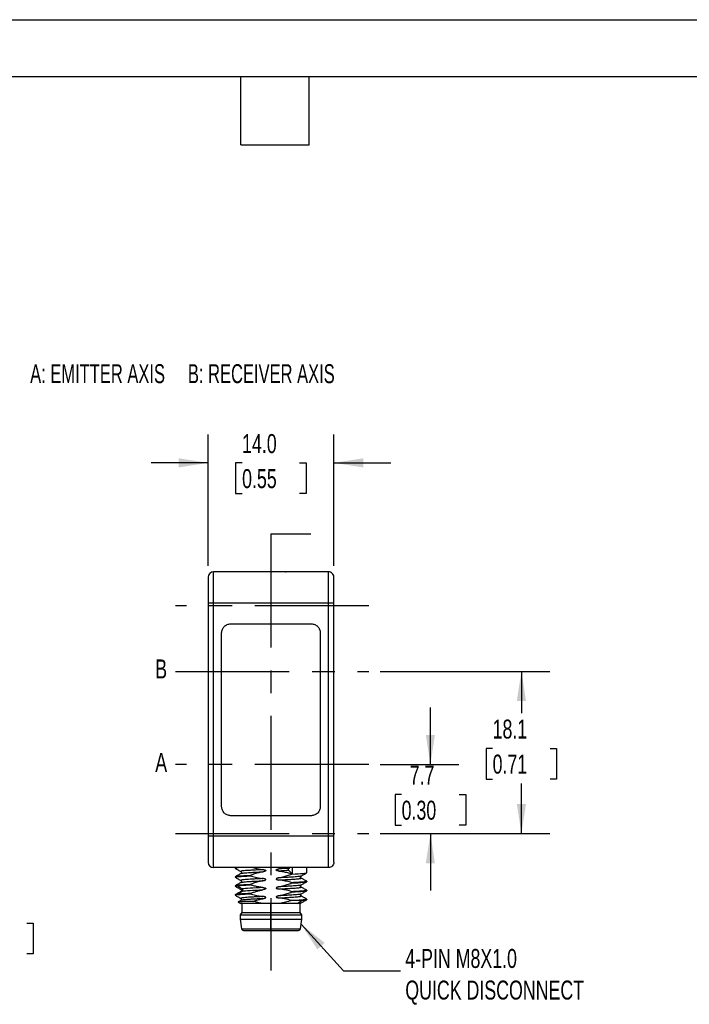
# Model space of a CAD drawing. Header units: millimetres. Extents: x 0 to 279, y 0 to 216.
# Tile 3 of 4: x 111 to 186, y 106 to 216. Entities that reach past the tile are written whole.
import ezdxf

# ---------------------------------------------------------------- set-up
doc = ezdxf.new("R2010")
doc.units = ezdxf.units.MM
doc.linetypes.add('CENTERX2', pattern=[20.32, 12.7, -2.54, 2.54, -2.54])
doc.layers.add('CENTER', color=40, linetype='CENTERX2')
doc.layers.add('DIMENSIONS', color=140, linetype='Continuous', lineweight=25)
doc.layers.add('TEXT', color=140, linetype='Continuous', lineweight=25)
doc.styles.add('SLDTEXTSTYLE0', font='TXT', dxfattribs={"width": 0.65})
doc.styles.add('SLDTEXTSTYLE1', font='TXT', dxfattribs={"width": 0.7})
doc.dimstyles.new('SLDDIMSTYLE0', dxfattribs={"dimtxt": 2.158008, "dimasz": 3.302, "dimexe": 0, "dimexo": 0.0625, "dimgap": 0.539502, "dimtad": 0, "dimtih": 1, "dimtoh": 1, "dimdec": 1, "dimrnd": 1e-09, "dimzin": 12, "dimdsep": 46, "dimtxsty": 'SLDTEXTSTYLE1', "dimsah": 1, "dimcen": 0.09, "dimadec": 0, "dimazin": 3, "dimtfac": 1, "dimtdec": 1, "dimtmove": 0, "dimatfit": 0, "dimfxl": 0, "dimfrac": 2, "dimtolj": 1, "dimtzin": 12, "dimarcsym": 0})
doc.dimstyles.new('SLDDIMSTYLE1', dxfattribs={"dimtxt": 2.158008, "dimasz": 3.302, "dimexe": 0, "dimexo": 0.0625, "dimgap": 0.539502, "dimtad": 0, "dimtih": 1, "dimtoh": 1, "dimdec": 1, "dimrnd": 1e-09, "dimzin": 12, "dimdsep": 46, "dimtxsty": 'SLDTEXTSTYLE1', "dimsah": 1, "dimcen": 0.09, "dimadec": 0, "dimazin": 3, "dimtfac": 1, "dimtdec": 1, "dimtofl": 0, "dimtmove": 0, "dimatfit": 3, "dimfxl": 0, "dimfrac": 2, "dimtolj": 1, "dimtzin": 12, "dimarcsym": 0})
doc.dimstyles.new('SLDDIMSTYLE2', dxfattribs={"dimtxt": 2.158008, "dimasz": 3.302, "dimexe": 0, "dimexo": 0.0625, "dimgap": 0.539502, "dimtad": 0, "dimtih": 1, "dimtoh": 1, "dimdec": 1, "dimrnd": 1e-09, "dimzin": 4, "dimdsep": 46, "dimtxsty": 'SLDTEXTSTYLE1', "dimsah": 1, "dimcen": 0.09, "dimadec": 0, "dimazin": 1, "dimtfac": 1, "dimtdec": 1, "dimtmove": 0, "dimatfit": 0, "dimfxl": 0, "dimfrac": 2, "dimtolj": 1, "dimtzin": 12, "dimarcsym": 0})
doc.dimstyles.new('SLDDIMSTYLE3', dxfattribs={"dimtxt": 0.18, "dimasz": 3.302, "dimexe": 0, "dimexo": 0.0625, "dimgap": 0, "dimtad": 0, "dimtih": 1, "dimtoh": 1, "dimdec": 0, "dimrnd": 1e-09, "dimzin": 0, "dimdsep": 46, "dimtxsty": 'Standard', "dimsah": 1, "dimcen": 0.09, "dimadec": 0, "dimazin": 0, "dimtfac": 3.302, "dimtdec": 0, "dimtofl": 0, "dimtmove": 0, "dimatfit": 3, "dimfxl": 0, "dimfrac": 2, "dimtolj": 1, "dimtzin": 0, "dimarcsym": 0})

# ---------------------------------------------------------------- blocks, each defined once
blk = doc.blocks.new('_D')
at = {"layer": 'DIMENSIONS'}
for p, q in [((157.03, 132.8), (157.03, 139.15)), ((151.43, 132.8), (160.2, 132.8)), ((153.82, 129.47), (153.09, 129.47)), ((153.09, 129.47), (153.09, 126.05)), ((160.23, 129.47), (160.96, 129.47)), ((160.96, 129.47), (160.96, 126.05)), ((153.09, 126.05), (153.82, 126.05)), ((160.96, 126.05), (160.23, 126.05)), ((151.43, 125.1), (160.2, 125.1)), ((157.03, 125.1), (157.03, 118.75))]:
    blk.add_line(p, q, dxfattribs=at)
for points in [[(157.03, 132.8), (157.53, 136.11), (156.52, 136.11)], [(157.03, 125.1), (156.52, 121.8), (157.53, 121.8)]]:
    blk.add_solid(points, dxfattribs=at)
at = {"layer": 'DIMENSIONS', "char_height": 2.117, "attachment_point": 1, "style": 'SLDTEXTSTYLE1'}
for s, insert in [('7.7', (154.72, 132.69)), ('0.30', (153.82, 128.77))]:
    blk.add_mtext(s, dxfattribs=dict(at, insert=insert))
blk = doc.blocks.new('_D_1')
at = {"layer": 'DIMENSIONS'}
for p, q in [((151.43, 143.2), (170.34, 143.2)), ((167.17, 143.2), (167.17, 138.52)), ((163.96, 134.61), (163.24, 134.61)), ((163.24, 134.61), (163.24, 131.18)), ((170.37, 134.61), (171.1, 134.61)), ((171.1, 134.61), (171.1, 131.18)), ((163.24, 131.18), (163.96, 131.18)), ((171.1, 131.18), (170.37, 131.18)), ((167.17, 125.1), (167.17, 130.7)), ((151.43, 125.1), (170.34, 125.1))]:
    blk.add_line(p, q, dxfattribs=at)
for points in [[(167.17, 143.2), (166.66, 139.9), (167.68, 139.9)], [(167.17, 125.1), (167.68, 128.41), (166.66, 128.41)]]:
    blk.add_solid(points, dxfattribs=at)
at = {"layer": 'DIMENSIONS', "char_height": 2.117, "attachment_point": 1, "style": 'SLDTEXTSTYLE1'}
for s, insert in [('18.1', (163.96, 137.82)), ('0.71', (163.96, 133.91))]:
    blk.add_mtext(s, dxfattribs=dict(at, insert=insert))
blk = doc.blocks.new('_D_2')
at = {"layer": 'DIMENSIONS'}
for p, q in [((132.26, 154.97), (132.26, 169.63)), ((146.26, 154.97), (146.26, 169.63)), ((132.26, 166.46), (125.91, 166.46)), ((136.04, 166.46), (135.31, 166.46)), ((135.31, 166.46), (135.31, 163.03)), ((142.45, 166.46), (143.18, 166.46)), ((143.18, 166.46), (143.18, 163.03)), ((146.26, 166.46), (152.61, 166.46)), ((135.31, 163.03), (136.04, 163.03)), ((143.18, 163.03), (142.45, 163.03))]:
    blk.add_line(p, q, dxfattribs=at)
for points in [[(132.26, 166.46), (128.96, 166.97), (128.96, 165.95)], [(146.26, 166.46), (149.56, 165.95), (149.56, 166.97)]]:
    blk.add_solid(points, dxfattribs=at)
at = {"layer": 'DIMENSIONS', "char_height": 2.117, "attachment_point": 1, "style": 'SLDTEXTSTYLE1'}
for s, insert in [('14.0', (136.04, 169.67)), ('0.55', (136.04, 165.76))]:
    blk.add_mtext(s, dxfattribs=dict(at, insert=insert))
blk = doc.blocks.new('_D_3')
at = {"layer": 'DIMENSIONS'}
for p, q in [((98.6, 125.1), (98.6, 131.45)), ((91.76, 125.1), (101.78, 125.1)), ((87.17, 121.3), (101.78, 121.3)), ((98.6, 115.12), (98.6, 121.3)), ((101.74, 115.12), (98.6, 115.12)), ((105.63, 115.12), (104.91, 115.12)), ((104.91, 115.12), (104.91, 111.69)), ((112.05, 115.12), (112.77, 115.12)), ((112.77, 115.12), (112.77, 111.69)), ((104.91, 111.69), (105.63, 111.69)), ((112.77, 111.69), (112.05, 111.69))]:
    blk.add_line(p, q, dxfattribs=at)
for points in [[(98.6, 125.1), (99.11, 128.41), (98.09, 128.41)], [(98.6, 121.3), (98.09, 118), (99.11, 118)]]:
    blk.add_solid(points, dxfattribs=at)
at = {"layer": 'DIMENSIONS', "char_height": 2.117, "attachment_point": 1, "style": 'SLDTEXTSTYLE1'}
for s, insert in [('3.8', (106.53, 118.33)), ('0.15', (105.63, 114.42))]:
    blk.add_mtext(s, dxfattribs=dict(at, insert=insert))

msp = doc.modelspace()

# ---------------------------------------------------------------- linework, layer by layer
at = {"color": 7, "linetype": 'Continuous'}
msp.add_line((0, 215.9), (279.4, 215.9), dxfattribs=at)
for p, q in [((132.86, 150.8), (132.86, 154.3)), ((145.66, 154.3), (132.86, 154.3)), ((145.66, 150.8), (145.66, 154.3)), ((132.26, 153.7), (132.26, 150.8)), ((132.26, 150.8), (132.26, 124.8)), ((132.86, 150.8), (132.26, 150.8)), ((132.86, 124.8), (132.86, 150.8)), ((145.66, 150.8), (132.86, 150.8)), ((145.66, 124.8), (145.66, 150.8)), ((146.26, 124.8), (146.26, 150.8)), ((134.76, 148.5), (143.76, 148.5)), ((133.76, 128.1), (133.76, 147.5)), ((144.76, 147.5), (144.76, 128.1)), ((143.76, 127.1), (134.76, 127.1)), ((132.26, 124.8), (132.26, 121.9)), ((132.86, 124.8), (132.26, 124.8)), ((132.86, 121.3), (132.86, 124.8)), ((145.66, 124.8), (132.86, 124.8)), ((145.66, 121.3), (145.66, 124.8)), ((145.66, 121.3), (132.86, 121.3)), ((135.26, 121.3), (135.26, 121.24)), ((141.32, 121.3), (141.24, 121.22)), ((141.24, 120.98), (141.61, 120.62)), ((141.61, 121.3), (141.61, 120.62)), ((143.26, 120.74), (143.26, 121.3)), ((135.26, 120.27), (135.26, 120.24)), ((136.93, 120.39), (136.93, 120.42)), ((141.59, 120.62), (141.59, 120.59)), ((143.26, 119.74), (143.26, 119.77)), ((135.26, 119.27), (135.26, 119.24)), ((136.06, 118.92), (135.46, 119.29)), ((135.46, 118.32), (136.06, 118.68)), ((136.93, 119.39), (136.93, 119.42)), ((141.59, 119.62), (141.59, 119.59)), ((143.26, 118.74), (143.26, 118.77)), ((135.26, 118.27), (135.26, 118.24)), ((136.93, 118.39), (136.93, 118.42)), ((141.59, 118.62), (141.59, 118.59)), ((142.18, 117.3), (142.7, 117.65)), ((142.7, 117.65), (142.26, 117.65)), ((143.26, 117.74), (143.26, 117.77)), ((135.6, 117.46), (135.87, 117.3)), ((138.28, 117.3), (135.87, 117.3)), ((136.01, 117.3), (136.01, 116.3)), ((139.26, 117.3), (138.28, 117.3)), ((140.24, 117.3), (139.26, 117.3)), ((139.26, 116.3), (139.26, 117.3)), ((142.18, 117.3), (140.24, 117.3)), ((142.51, 116.3), (142.51, 117.3)), ((136.01, 116.3), (135.81, 116.05)), ((135.81, 116.05), (135.81, 115.55)), ((135.81, 116.05), (139.26, 116.05)), ((135.81, 115.55), (135.98, 114.47)), ((135.81, 115.55), (139.26, 115.55)), ((136.01, 116.3), (139.26, 116.3)), ((139.26, 116.05), (139.26, 116.3)), ((139.26, 116.3), (142.51, 116.3)), ((139.26, 115.55), (139.26, 116.05)), ((139.26, 116.05), (142.71, 116.05)), ((139.26, 114.47), (139.26, 115.55)), ((139.26, 115.55), (142.71, 115.55)), ((142.71, 116.05), (142.51, 116.3)), ((142.54, 114.47), (142.71, 115.55)), ((142.71, 115.55), (142.71, 116.05))]:
    msp.add_line(p, q)
for centre, radius, start, end in [((132.86, 153.7), 0.6, 90, 180), ((132.86, 121.9), 0.6, 180, 270), ((136.18, 114.5), 0.2, 189.0903, 270), ((142.34, 114.5), 0.2, 270, 350.9097)]:
    msp.add_arc(centre, radius, start, end)
for points, knots in [([(141.83, 154.3), (141.83, 154.3), (141.83, 154.3), (141.81, 154.3), (141.79, 154.3), (141.75, 154.3), (141.7, 154.3), (141.62, 154.3), (141.5, 154.3), (141.33, 154.3), (141.17, 154.3), (141.01, 154.29), (140.91, 154.28), (140.86, 154.27)], [0, 0, 0, 0, 0.065565, 0.131141, 0.196718, 0.262284, 0.327829, 0.393342, 0.541781, 0.676008, 0.796846, 0.904797, 1, 1, 1, 1]), ([(146.26, 153.7), (146.26, 153.86), (146.2, 154.02), (145.97, 154.24), (145.82, 154.3), (145.66, 154.3)], [0, 0, 0, 0, 0.5, 0.5, 1, 1, 1, 1]), ([(146.26, 150.8), (146.26, 151.18), (146.26, 151.56), (146.26, 152.26), (146.26, 152.59), (146.26, 153.12), (146.26, 153.34), (146.26, 153.63), (146.26, 153.7), (146.26, 153.7)], [0, 0, 0, 0, 0.25, 0.25, 0.5, 0.5, 0.75, 0.75, 1, 1, 1, 1]), ([(146.26, 150.8), (146.26, 150.8), (146.2, 150.8), (145.97, 150.8), (145.82, 150.8), (145.66, 150.8)], [0, 0, 0, 0, 0.5, 0.5, 1, 1, 1, 1]), ([(133.76, 147.5), (133.76, 147.64), (133.79, 147.76), (133.89, 148.01), (133.96, 148.12), (134.15, 148.3), (134.26, 148.38), (134.5, 148.48), (134.63, 148.5), (134.76, 148.5)], [0, 0, 0, 0, 0.25, 0.25, 0.5, 0.5, 0.75, 0.75, 1, 1, 1, 1]), ([(143.76, 148.5), (143.89, 148.5), (144.02, 148.48), (144.26, 148.38), (144.37, 148.3), (144.56, 148.12), (144.63, 148.01), (144.73, 147.76), (144.76, 147.64), (144.76, 147.5)], [0, 0, 0, 0, 0.25, 0.25, 0.5, 0.5, 0.75, 0.75, 1, 1, 1, 1]), ([(134.76, 127.1), (134.63, 127.1), (134.5, 127.13), (134.26, 127.23), (134.15, 127.3), (133.96, 127.49), (133.89, 127.6), (133.79, 127.84), (133.76, 127.97), (133.76, 128.1)], [0, 0, 0, 0, 0.25, 0.25, 0.5, 0.5, 0.75, 0.75, 1, 1, 1, 1]), ([(144.76, 128.1), (144.76, 127.97), (144.73, 127.84), (144.63, 127.6), (144.56, 127.49), (144.37, 127.3), (144.26, 127.23), (144.02, 127.13), (143.89, 127.1), (143.76, 127.1)], [0, 0, 0, 0, 0.25, 0.25, 0.5, 0.5, 0.75, 0.75, 1, 1, 1, 1]), ([(146.26, 124.8), (146.26, 124.8), (146.2, 124.8), (145.97, 124.8), (145.82, 124.8), (145.66, 124.8)], [0, 0, 0, 0, 0.5, 0.5, 1, 1, 1, 1]), ([(146.26, 121.9), (146.26, 121.9), (146.26, 121.98), (146.26, 122.27), (146.26, 122.48), (146.26, 123.02), (146.26, 123.34), (146.26, 124.04), (146.26, 124.42), (146.26, 124.8)], [0, 0, 0, 0, 0.25, 0.25, 0.5, 0.5, 0.75, 0.75, 1, 1, 1, 1]), ([(135.27, 121.24), (135.27, 121.24), (135.26, 121.25), (135.35, 121.28), (135.51, 121.29), (135.59, 121.3)], [0, 0, 0, 0, 0.169396, 0.584698, 1, 1, 1, 1]), ([(135.27, 121.23), (135.37, 121.17), (135.59, 121.04), (135.8, 120.92), (135.91, 120.86)], [0, 0, 0, 0, 0.500095, 1, 1, 1, 1]), ([(138.37, 121.08), (138.19, 121.07), (137.85, 121.06), (137.37, 121.03), (136.94, 121), (136.57, 120.98), (136.27, 120.95), (136.05, 120.93), (135.92, 120.9), (135.87, 120.88), (135.9, 120.87), (135.91, 120.86)], [0, 0, 0, 0, 0.117547, 0.235065, 0.352619, 0.470159, 0.587677, 0.705231, 0.822764, 0.940284, 1, 1, 1, 1]), ([(135.9, 120.86), (135.92, 120.85), (135.95, 120.82), (135.97, 120.75), (135.95, 120.68), (135.92, 120.66), (135.9, 120.64)], [0, 0, 0, 0, 0.251833, 0.499971, 0.748133, 1, 1, 1, 1]), ([(135.91, 120.65), (135.92, 120.65), (135.93, 120.66), (136.06, 120.68), (136.27, 120.71), (136.57, 120.74), (136.94, 120.76), (137.37, 120.79), (137.85, 120.81), (138.19, 120.83), (138.37, 120.84)], [0, 0, 0, 0, 0.064981, 0.198549, 0.332142, 0.465694, 0.599271, 0.732864, 0.866415, 1, 1, 1, 1]), ([(138.37, 120.84), (138.3, 120.82), (138.14, 120.79), (137.92, 120.74), (137.68, 120.67), (137.44, 120.6), (137.18, 120.51), (137.01, 120.45), (136.93, 120.42)], [0, 0, 0, 0, 0.150538, 0.307361, 0.470605, 0.640391, 0.816824, 1, 1, 1, 1]), ([(137.23, 121.3), (137.33, 121.28), (137.52, 121.23), (137.81, 121.17), (138.09, 121.12), (138.28, 121.09), (138.37, 121.08)], [0, 0, 0, 0, 0.26385, 0.518214, 0.76346, 1, 1, 1, 1]), ([(138.37, 121.08), (138.41, 121.08), (138.48, 121.07), (138.56, 121.05), (138.63, 121.03), (138.66, 121.01), (138.68, 120.99), (138.69, 120.97), (138.67, 120.94), (138.63, 120.92), (138.56, 120.89), (138.48, 120.86), (138.41, 120.85), (138.37, 120.84)], [0, 0, 0, 0, 0.162845, 0.306331, 0.379757, 0.434134, 0.471543, 0.498352, 0.537568, 0.601532, 0.695063, 0.838166, 1, 1, 1, 1]), ([(140.15, 120.92), (140.11, 120.93), (140.05, 120.94), (139.95, 120.96), (139.88, 120.98), (139.83, 121.01), (139.83, 121.04), (139.85, 121.06), (139.89, 121.08), (139.93, 121.11), (140, 121.13), (140.07, 121.15), (140.12, 121.16), (140.15, 121.17)], [0, 0, 0, 0, 0.158147, 0.298795, 0.41682, 0.481531, 0.507857, 0.544026, 0.597509, 0.67065, 0.769473, 0.879107, 1, 1, 1, 1]), ([(140.72, 121.3), (140.63, 121.28), (140.44, 121.23), (140.25, 121.19), (140.15, 121.17)], [0, 0, 0, 0, 0.505028, 1, 1, 1, 1]), ([(140.15, 120.92), (140.23, 120.92), (140.38, 120.9), (140.62, 120.86), (140.86, 120.81), (141.1, 120.76), (141.34, 120.69), (141.51, 120.64), (141.59, 120.62)], [0, 0, 0, 0, 0.158924, 0.319577, 0.483068, 0.650387, 0.822443, 1, 1, 1, 1]), ([(146.26, 121.9), (146.26, 121.75), (146.2, 121.59), (145.97, 121.37), (145.82, 121.3), (145.66, 121.3)], [0, 0, 0, 0, 0.5, 0.5, 1, 1, 1, 1]), ([(136.93, 120.42), (136.41, 120.39), (135.99, 120.37), (135.41, 120.32), (135.26, 120.29), (135.26, 120.27)], [0, 0, 0, 0, 0.5, 0.5, 1, 1, 1, 1]), ([(135.28, 120.23), (135.27, 120.23), (135.25, 120.24), (135.28, 120.26), (135.36, 120.28), (135.5, 120.29), (135.69, 120.31), (135.93, 120.33), (136.22, 120.35), (136.55, 120.37), (136.8, 120.38), (136.93, 120.39)], [0, 0, 0, 0, 0.069534, 0.185842, 0.302151, 0.418459, 0.534767, 0.651075, 0.767384, 0.883692, 1, 1, 1, 1]), ([(135.91, 120.65), (135.8, 120.59), (135.59, 120.46), (135.37, 120.34), (135.27, 120.28)], [0, 0, 0, 0, 0.499912, 1, 1, 1, 1]), ([(135.27, 120.23), (135.37, 120.17), (135.59, 120.04), (135.8, 119.92), (135.91, 119.86)], [0, 0, 0, 0, 0.500089, 1, 1, 1, 1]), ([(138.37, 120.08), (138.19, 120.07), (137.85, 120.06), (137.37, 120.03), (136.94, 120), (136.57, 119.98), (136.27, 119.95), (136.05, 119.93), (135.92, 119.9), (135.87, 119.88), (135.9, 119.87), (135.91, 119.86)], [0, 0, 0, 0, 0.117446, 0.23493, 0.352396, 0.469848, 0.587335, 0.704797, 0.822255, 0.939745, 1, 1, 1, 1]), ([(135.9, 119.86), (135.92, 119.85), (135.95, 119.82), (135.97, 119.75), (135.95, 119.68), (135.92, 119.66), (135.9, 119.64)], [0, 0, 0, 0, 0.251868, 0.500027, 0.748164, 1, 1, 1, 1]), ([(135.91, 119.65), (135.92, 119.65), (135.93, 119.66), (136.06, 119.68), (136.27, 119.71), (136.57, 119.74), (136.94, 119.76), (137.37, 119.79), (137.85, 119.81), (138.19, 119.83), (138.37, 119.84)], [0, 0, 0, 0, 0.065892, 0.199328, 0.332769, 0.466238, 0.599667, 0.733112, 0.866577, 1, 1, 1, 1]), ([(136.93, 120.39), (137.03, 120.36), (137.23, 120.3), (137.53, 120.23), (137.82, 120.16), (138.09, 120.12), (138.28, 120.09), (138.37, 120.08)], [0, 0, 0, 0, 0.215718, 0.42331, 0.623028, 0.815152, 1, 1, 1, 1]), ([(138.37, 119.84), (138.3, 119.82), (138.14, 119.79), (137.92, 119.74), (137.68, 119.67), (137.44, 119.6), (137.18, 119.51), (137.01, 119.45), (136.93, 119.42)], [0, 0, 0, 0, 0.150598, 0.307458, 0.470715, 0.640489, 0.816886, 1, 1, 1, 1]), ([(138.37, 119.84), (138.4, 119.85), (138.45, 119.86), (138.53, 119.88), (138.59, 119.9), (138.64, 119.92), (138.67, 119.94), (138.69, 119.97), (138.68, 119.99), (138.66, 120.01), (138.63, 120.03), (138.57, 120.05), (138.48, 120.07), (138.41, 120.08), (138.37, 120.08)], [0, 0, 0, 0, 0.132845, 0.238339, 0.316791, 0.405989, 0.466779, 0.503481, 0.528703, 0.56558, 0.61913, 0.691069, 0.815259, 1, 1, 1, 1]), ([(140.15, 120.17), (140.12, 120.16), (140.06, 120.15), (139.99, 120.13), (139.93, 120.11), (139.89, 120.09), (139.86, 120.07), (139.84, 120.05), (139.83, 120.02), (139.85, 120), (139.89, 119.98), (139.95, 119.96), (140.04, 119.94), (140.11, 119.93), (140.15, 119.92)], [0, 0, 0, 0, 0.135036, 0.242047, 0.321364, 0.396205, 0.451533, 0.489167, 0.514832, 0.551474, 0.611477, 0.698733, 0.820749, 1, 1, 1, 1]), ([(140.15, 120.17), (140.22, 120.18), (140.38, 120.21), (140.6, 120.27), (140.84, 120.34), (141.08, 120.41), (141.34, 120.49), (141.51, 120.56), (141.59, 120.59)], [0, 0, 0, 0, 0.1505156, 0.3073264, 0.470567, 0.6403573, 0.8168034, 1, 1, 1, 1]), ([(142.61, 120.36), (142.6, 120.36), (142.59, 120.34), (142.46, 120.32), (142.25, 120.3), (141.95, 120.27), (141.58, 120.24), (141.15, 120.22), (140.67, 120.19), (140.33, 120.18), (140.15, 120.17)], [0, 0, 0, 0, 0.065217, 0.198776, 0.332299, 0.46583, 0.599388, 0.732906, 0.866443, 1, 1, 1, 1]), ([(140.15, 119.92), (140.33, 119.93), (140.67, 119.95), (141.15, 119.98), (141.58, 120), (141.95, 120.03), (142.25, 120.05), (142.47, 120.08), (142.6, 120.11), (142.65, 120.13), (142.62, 120.14), (142.61, 120.15)], [0, 0, 0, 0, 0.117519, 0.235019, 0.352504, 0.470024, 0.58752, 0.705008, 0.822529, 0.940019, 1, 1, 1, 1]), ([(141.59, 119.62), (141.49, 119.65), (141.29, 119.71), (140.99, 119.78), (140.7, 119.84), (140.43, 119.89), (140.24, 119.91), (140.15, 119.92)], [0, 0, 0, 0, 0.215796, 0.423428, 0.623146, 0.815231, 1, 1, 1, 1]), ([(141.59, 120.59), (142.11, 120.61), (142.53, 120.64), (143.11, 120.69), (143.26, 120.71), (143.26, 120.74)], [0, 0, 0, 0, 0.5, 0.5, 1, 1, 1, 1]), ([(143.24, 119.78), (143.25, 119.78), (143.27, 119.77), (143.24, 119.75), (143.16, 119.73), (143.02, 119.71), (142.83, 119.69), (142.59, 119.67), (142.3, 119.66), (141.97, 119.64), (141.72, 119.62), (141.59, 119.62)], [0, 0, 0, 0, 0.069077, 0.185442, 0.301808, 0.418173, 0.534539, 0.650904, 0.767269, 0.883635, 1, 1, 1, 1]), ([(141.59, 119.59), (142.11, 119.61), (142.53, 119.64), (143.11, 119.69), (143.26, 119.71), (143.26, 119.74)], [0, 0, 0, 0, 0.5, 0.5, 1, 1, 1, 1]), ([(142.62, 120.14), (142.6, 120.16), (142.57, 120.18), (142.55, 120.25), (142.57, 120.32), (142.6, 120.35), (142.62, 120.36)], [0, 0, 0, 0, 0.251826, 0.499999, 0.748174, 1, 1, 1, 1]), ([(142.61, 120.36), (142.72, 120.42), (142.93, 120.54), (143.15, 120.67), (143.25, 120.73)], [0, 0, 0, 0, 0.4999067, 1, 1, 1, 1]), ([(143.25, 119.78), (143.15, 119.84), (142.93, 119.96), (142.72, 120.09), (142.61, 120.15)], [0, 0, 0, 0, 0.500094, 1, 1, 1, 1]), ([(136.93, 119.42), (136.41, 119.39), (135.99, 119.37), (135.41, 119.32), (135.26, 119.29), (135.26, 119.27)], [0, 0, 0, 0, 0.5, 0.5, 1, 1, 1, 1]), ([(135.26, 119.24), (135.27, 119.25), (135.28, 119.26), (135.4, 119.28), (135.46, 119.29)], [0, 0, 0, 0, 0.497636, 1, 1, 1, 1]), ([(135.91, 119.65), (135.8, 119.59), (135.59, 119.46), (135.37, 119.34), (135.27, 119.28)], [0, 0, 0, 0, 0.499907, 1, 1, 1, 1]), ([(135.27, 119.23), (135.37, 119.17), (135.59, 119.04), (135.8, 118.92), (135.91, 118.86)], [0, 0, 0, 0, 0.500039, 1, 1, 1, 1]), ([(135.46, 119.29), (135.59, 119.31), (135.78, 119.32), (136.28, 119.36), (136.58, 119.37), (136.93, 119.39)], [0, 0, 0, 0, 0.5, 0.5, 1, 1, 1, 1]), ([(136.06, 118.92), (136.02, 118.92), (135.96, 118.91), (135.91, 118.89), (135.88, 118.88), (135.9, 118.87), (135.9, 118.86)], [0, 0, 0, 0, 0.252986, 0.505964, 0.758964, 1, 1, 1, 1]), ([(135.89, 118.63), (135.89, 118.63), (135.89, 118.64), (135.9, 118.64), (135.91, 118.65)], [0, 0, 0, 0, 0.034313, 1, 1, 1, 1]), ([(135.9, 118.86), (135.93, 118.83), (135.97, 118.79), (135.95, 118.69), (135.92, 118.66), (135.9, 118.65)], [0, 0, 0, 0, 0.465908, 0.722561, 1, 1, 1, 1]), ([(135.91, 118.65), (135.91, 118.65), (135.91, 118.65), (135.96, 118.67), (136.02, 118.68), (136.06, 118.68)], [0, 0, 0, 0, 0.110215, 0.555101, 1, 1, 1, 1]), ([(138.37, 119.08), (137.83, 119.06), (137.33, 119.03), (136.53, 118.98), (136.23, 118.95), (136.06, 118.92)], [0, 0, 0, 0, 0.5, 0.5, 1, 1, 1, 1]), ([(136.06, 118.68), (136.23, 118.71), (136.53, 118.73), (137.33, 118.79), (137.83, 118.81), (138.37, 118.84)], [0, 0, 0, 0, 0.5, 0.5, 1, 1, 1, 1]), ([(138.37, 119.08), (138.29, 119.09), (138.14, 119.11), (137.9, 119.15), (137.66, 119.2), (137.42, 119.25), (137.18, 119.32), (137.01, 119.36), (136.93, 119.39)], [0, 0, 0, 0, 0.159048, 0.319796, 0.483362, 0.650721, 0.822702, 1, 1, 1, 1]), ([(136.93, 118.42), (137.05, 118.46), (137.3, 118.55), (137.66, 118.67), (138.02, 118.76), (138.25, 118.81), (138.37, 118.84)], [0, 0, 0, 0, 0.264318, 0.517347, 0.76153, 1, 1, 1, 1]), ([(138.37, 119.08), (138.41, 119.08), (138.48, 119.07), (138.57, 119.05), (138.63, 119.03), (138.66, 119.01), (138.68, 118.99), (138.69, 118.97), (138.67, 118.94), (138.63, 118.92), (138.56, 118.89), (138.48, 118.86), (138.41, 118.85), (138.37, 118.84)], [0, 0, 0, 0, 0.162803, 0.306719, 0.380112, 0.434428, 0.471766, 0.498564, 0.537804, 0.601737, 0.695125, 0.838281, 1, 1, 1, 1]), ([(140.15, 119.17), (140.12, 119.16), (140.06, 119.15), (139.99, 119.13), (139.93, 119.1), (139.89, 119.08), (139.85, 119.06), (139.83, 119.04), (139.83, 119.02), (139.85, 119), (139.89, 118.98), (139.95, 118.96), (140.04, 118.94), (140.11, 118.93), (140.15, 118.92)], [0, 0, 0, 0, 0.139079, 0.248716, 0.329263, 0.40229, 0.455922, 0.492256, 0.517892, 0.554922, 0.614933, 0.701249, 0.822506, 1, 1, 1, 1]), ([(140.15, 119.17), (140.22, 119.18), (140.38, 119.21), (140.6, 119.27), (140.84, 119.34), (141.08, 119.41), (141.34, 119.49), (141.51, 119.56), (141.59, 119.59)], [0, 0, 0, 0, 0.1505985, 0.3074586, 0.4707156, 0.640489, 0.8168855, 1, 1, 1, 1]), ([(142.61, 119.36), (142.6, 119.36), (142.59, 119.34), (142.46, 119.32), (142.25, 119.3), (141.95, 119.27), (141.58, 119.24), (141.15, 119.22), (140.67, 119.19), (140.33, 119.18), (140.15, 119.17)], [0, 0, 0, 0, 0.065851, 0.199288, 0.332741, 0.466215, 0.599647, 0.733104, 0.866573, 1, 1, 1, 1]), ([(140.15, 118.92), (140.33, 118.93), (140.67, 118.95), (141.15, 118.98), (141.58, 119), (141.95, 119.03), (142.25, 119.05), (142.47, 119.08), (142.6, 119.11), (142.65, 119.13), (142.62, 119.14), (142.61, 119.15)], [0, 0, 0, 0, 0.117456, 0.234949, 0.352431, 0.469891, 0.587388, 0.704867, 0.822332, 0.939832, 1, 1, 1, 1]), ([(141.59, 118.62), (141.49, 118.65), (141.29, 118.71), (140.99, 118.78), (140.7, 118.84), (140.43, 118.89), (140.24, 118.91), (140.15, 118.92)], [0, 0, 0, 0, 0.215718, 0.423311, 0.623028, 0.815153, 1, 1, 1, 1]), ([(143.24, 118.78), (143.25, 118.78), (143.27, 118.77), (143.24, 118.75), (143.16, 118.73), (143.02, 118.71), (142.83, 118.69), (142.59, 118.67), (142.3, 118.65), (141.97, 118.64), (141.72, 118.62), (141.59, 118.62)], [0, 0, 0, 0, 0.069415, 0.185738, 0.302061, 0.418384, 0.534708, 0.651031, 0.767354, 0.883677, 1, 1, 1, 1]), ([(141.59, 118.59), (142.11, 118.61), (142.53, 118.64), (143.11, 118.69), (143.26, 118.71), (143.26, 118.74)], [0, 0, 0, 0, 0.5, 0.5, 1, 1, 1, 1]), ([(142.62, 119.14), (142.6, 119.16), (142.57, 119.18), (142.55, 119.25), (142.57, 119.32), (142.6, 119.35), (142.62, 119.36)], [0, 0, 0, 0, 0.2518669, 0.5000222, 0.74816, 1, 1, 1, 1]), ([(142.61, 119.36), (142.72, 119.42), (142.93, 119.54), (143.15, 119.67), (143.25, 119.73)], [0, 0, 0, 0, 0.499908, 1, 1, 1, 1]), ([(143.25, 118.78), (143.15, 118.84), (142.93, 118.96), (142.72, 119.09), (142.61, 119.15)], [0, 0, 0, 0, 0.500089, 1, 1, 1, 1]), ([(142.61, 118.36), (142.72, 118.42), (142.93, 118.54), (143.15, 118.67), (143.25, 118.73)], [0, 0, 0, 0, 0.499908, 1, 1, 1, 1]), ([(135.89, 118.63), (135.79, 118.57), (135.57, 118.45), (135.36, 118.33), (135.26, 118.27)], [0, 0, 0, 0, 0.49724, 1, 1, 1, 1]), ([(135.28, 118.23), (135.27, 118.23), (135.25, 118.24), (135.28, 118.26), (135.36, 118.28), (135.5, 118.29), (135.69, 118.31), (135.93, 118.33), (136.22, 118.35), (136.55, 118.37), (136.8, 118.38), (136.93, 118.39)], [0, 0, 0, 0, 0.068886, 0.185275, 0.301664, 0.418054, 0.534443, 0.650832, 0.767221, 0.883611, 1, 1, 1, 1]), ([(135.46, 118.32), (135.4, 118.31), (135.28, 118.29), (135.27, 118.28), (135.26, 118.27)], [0, 0, 0, 0, 0.502361, 1, 1, 1, 1]), ([(135.27, 118.23), (135.37, 118.17), (135.59, 118.04), (135.8, 117.92), (135.91, 117.86)], [0, 0, 0, 0, 0.500092, 1, 1, 1, 1]), ([(136.93, 118.42), (136.58, 118.4), (136.28, 118.39), (135.78, 118.35), (135.59, 118.33), (135.46, 118.32)], [0, 0, 0, 0, 0.5, 0.5, 1, 1, 1, 1]), ([(137.28, 117.54), (137.13, 117.54), (136.85, 117.53), (136.48, 117.52), (136.17, 117.51), (135.92, 117.5), (135.74, 117.49), (135.63, 117.48), (135.58, 117.47), (135.6, 117.46), (135.6, 117.46)], [0, 0, 0, 0, 0.137318, 0.273949, 0.409892, 0.545147, 0.679715, 0.813596, 0.946789, 1, 1, 1, 1]), ([(135.9, 117.65), (135.83, 117.6), (135.73, 117.54), (135.63, 117.49), (135.6, 117.47)], [0, 0, 0, 0, 0.7227, 1, 1, 1, 1]), ([(138.37, 118.08), (138.19, 118.07), (137.85, 118.06), (137.37, 118.03), (136.94, 118), (136.57, 117.98), (136.27, 117.95), (136.05, 117.93), (135.92, 117.9), (135.87, 117.88), (135.9, 117.87), (135.91, 117.86)], [0, 0, 0, 0, 0.11752, 0.235046, 0.352567, 0.470093, 0.587614, 0.705139, 0.822661, 0.940186, 1, 1, 1, 1]), ([(135.9, 117.86), (135.92, 117.85), (135.95, 117.82), (135.97, 117.75), (135.95, 117.68), (135.92, 117.66), (135.9, 117.64)], [0, 0, 0, 0, 0.251846, 0.500002, 0.748156, 1, 1, 1, 1]), ([(138.37, 117.84), (138.19, 117.83), (137.85, 117.81), (137.37, 117.79), (136.94, 117.76), (136.57, 117.74), (136.27, 117.71), (136.06, 117.68), (135.93, 117.66), (135.92, 117.65), (135.91, 117.65)], [0, 0, 0, 0, 0.133516, 0.267032, 0.400546, 0.534064, 0.667577, 0.801094, 0.934609, 1, 1, 1, 1]), ([(136.93, 118.39), (137.03, 118.36), (137.23, 118.3), (137.53, 118.23), (137.82, 118.16), (138.09, 118.12), (138.28, 118.09), (138.37, 118.08)], [0, 0, 0, 0, 0.215763, 0.423378, 0.623096, 0.815198, 1, 1, 1, 1]), ([(137.28, 117.54), (137.37, 117.57), (137.55, 117.63), (137.83, 117.71), (138.1, 117.78), (138.28, 117.82), (138.37, 117.84)], [0, 0, 0, 0, 0.260198, 0.512358, 0.758273, 1, 1, 1, 1]), ([(138.28, 117.3), (138.2, 117.32), (138.03, 117.35), (137.79, 117.4), (137.53, 117.47), (137.36, 117.52), (137.28, 117.54)], [0, 0, 0, 0, 0.24223, 0.488505, 0.740588, 1, 1, 1, 1]), ([(138.37, 117.84), (138.4, 117.85), (138.45, 117.86), (138.53, 117.88), (138.59, 117.9), (138.64, 117.92), (138.67, 117.94), (138.69, 117.97), (138.68, 117.99), (138.66, 118.01), (138.63, 118.03), (138.57, 118.05), (138.48, 118.07), (138.41, 118.08), (138.37, 118.08)], [0, 0, 0, 0, 0.132696, 0.238207, 0.316847, 0.40606, 0.46684, 0.503492, 0.52867, 0.565528, 0.619073, 0.691016, 0.815411, 1, 1, 1, 1]), ([(140.15, 118.17), (140.12, 118.16), (140.06, 118.15), (139.99, 118.13), (139.93, 118.1), (139.89, 118.08), (139.85, 118.06), (139.83, 118.04), (139.83, 118.02), (139.85, 118), (139.89, 117.98), (139.95, 117.96), (140.04, 117.94), (140.11, 117.93), (140.15, 117.92)], [0, 0, 0, 0, 0.1395158, 0.2491755, 0.3293336, 0.4023661, 0.45599, 0.4922936, 0.5178721, 0.5548609, 0.614861, 0.7011848, 0.8220103, 1, 1, 1, 1]), ([(140.15, 118.17), (140.22, 118.18), (140.38, 118.21), (140.6, 118.27), (140.84, 118.34), (141.08, 118.41), (141.34, 118.49), (141.51, 118.56), (141.59, 118.59)], [0, 0, 0, 0, 0.150551, 0.307383, 0.470631, 0.640414, 0.816839, 1, 1, 1, 1]), ([(142.61, 118.36), (142.6, 118.36), (142.59, 118.34), (142.46, 118.32), (142.25, 118.3), (141.95, 118.27), (141.58, 118.24), (141.15, 118.22), (140.67, 118.19), (140.33, 118.18), (140.15, 118.17)], [0, 0, 0, 0, 0.065323, 0.198847, 0.332374, 0.465898, 0.599424, 0.732949, 0.866475, 1, 1, 1, 1]), ([(140.15, 117.92), (140.33, 117.93), (140.67, 117.95), (141.15, 117.98), (141.58, 118), (141.95, 118.03), (142.25, 118.05), (142.47, 118.08), (142.6, 118.11), (142.65, 118.13), (142.62, 118.14), (142.61, 118.15)], [0, 0, 0, 0, 0.11752, 0.23504, 0.352559, 0.470079, 0.587598, 0.705119, 0.822638, 0.940159, 1, 1, 1, 1]), ([(141.54, 117.63), (141.44, 117.66), (141.25, 117.72), (140.96, 117.79), (140.68, 117.85), (140.42, 117.89), (140.24, 117.91), (140.15, 117.92)], [0, 0, 0, 0, 0.214999, 0.422247, 0.621982, 0.814467, 1, 1, 1, 1]), ([(141.54, 117.63), (141.42, 117.6), (141.2, 117.53), (140.88, 117.44), (140.56, 117.36), (140.34, 117.32), (140.24, 117.3)], [0, 0, 0, 0, 0.2631206, 0.5159718, 0.760715, 1, 1, 1, 1]), ([(143.26, 117.77), (143.26, 117.76), (143.25, 117.75), (143.19, 117.74), (143.08, 117.72), (142.94, 117.7), (142.75, 117.69), (142.53, 117.67), (142.35, 117.66), (142.26, 117.65)], [0, 0, 0, 0, 0.132789, 0.277324, 0.421859, 0.566394, 0.71093, 0.855465, 1, 1, 1, 1]), ([(142.62, 118.14), (142.6, 118.16), (142.57, 118.18), (142.55, 118.25), (142.57, 118.32), (142.6, 118.35), (142.62, 118.36)], [0, 0, 0, 0, 0.251831, 0.5, 0.748165, 1, 1, 1, 1]), ([(143.25, 117.78), (143.15, 117.84), (142.93, 117.96), (142.72, 118.09), (142.61, 118.15)], [0, 0, 0, 0, 0.500092, 1, 1, 1, 1]), ([(142.61, 117.36), (142.72, 117.42), (142.93, 117.54), (143.15, 117.67), (143.25, 117.73)], [0, 0, 0, 0, 0.499922, 1, 1, 1, 1]), ([(142.7, 117.65), (142.78, 117.66), (142.94, 117.67), (143.11, 117.69), (143.21, 117.71), (143.26, 117.73), (143.26, 117.74), (143.25, 117.74)], [0, 0, 0, 0, 0.231326, 0.462652, 0.693977, 0.925303, 1, 1, 1, 1]), ([(142.3, 117.3), (142.28, 117.3), (142.24, 117.3), (142.2, 117.3), (142.18, 117.3)], [0, 0, 0, 0, 0.499701, 1, 1, 1, 1]), ([(142.61, 117.36), (142.61, 117.36), (142.6, 117.35), (142.55, 117.34), (142.45, 117.32), (142.35, 117.31), (142.3, 117.3)], [0, 0, 0, 0, 0.102521, 0.401696, 0.700845, 1, 1, 1, 1]), ([(142.57, 117.3), (142.57, 117.3), (142.57, 117.3), (142.55, 117.3), (142.52, 117.3), (142.49, 117.3), (142.45, 117.3), (142.42, 117.3), (142.38, 117.3), (142.34, 117.3), (142.31, 117.3), (142.3, 117.3)], [0, 0, 0, 0, 0.109139, 0.2483, 0.388437, 0.561962, 0.644942, 0.730163, 0.817702, 0.907626, 1, 1, 1, 1]), ([(142.57, 117.3), (142.57, 117.31), (142.58, 117.33), (142.6, 117.35), (142.62, 117.36)], [0, 0, 0, 0, 0.186313, 1, 1, 1, 1]), ([(135.98, 114.47), (135.98, 114.47), (136.07, 114.47), (136.4, 114.47), (136.64, 114.47), (137.25, 114.47), (137.61, 114.47), (138.4, 114.47), (138.83, 114.47), (139.26, 114.47)], [0, 0, 0, 0, 0.25, 0.25, 0.5, 0.5, 0.75, 0.75, 1, 1, 1, 1]), ([(136.18, 114.3), (136.18, 114.3), (136.26, 114.3), (136.57, 114.3), (136.8, 114.3), (137.37, 114.3), (137.71, 114.3), (138.45, 114.3), (138.86, 114.3), (139.26, 114.3)], [0, 0, 0, 0, 0.25, 0.25, 0.5, 0.5, 0.75, 0.75, 1, 1, 1, 1]), ([(139.26, 114.3), (139.26, 114.3), (139.26, 114.32), (139.26, 114.38), (139.26, 114.43), (139.26, 114.47)], [0, 0, 0, 0, 0.5, 0.5, 1, 1, 1, 1]), ([(139.26, 114.47), (139.69, 114.47), (140.12, 114.47), (140.91, 114.47), (141.27, 114.47), (141.88, 114.47), (142.12, 114.47), (142.45, 114.47), (142.54, 114.47), (142.54, 114.47)], [0, 0, 0, 0, 0.25, 0.25, 0.5, 0.5, 0.75, 0.75, 1, 1, 1, 1]), ([(139.26, 114.3), (139.66, 114.3), (140.07, 114.3), (140.81, 114.3), (141.15, 114.3), (141.72, 114.3), (141.95, 114.3), (142.26, 114.3), (142.34, 114.3), (142.34, 114.3)], [0, 0, 0, 0, 0.25, 0.25, 0.5, 0.5, 0.75, 0.75, 1, 1, 1, 1])]:
    msp.add_open_spline(points, degree=3, knots=knots)
for points in [[(141.24, 121.22), (140.91, 121.21), (140.54, 121.19), (140.15, 121.17)], [(141.24, 120.98), (140.91, 120.96), (140.54, 120.94), (140.15, 120.92)], [(141.24, 120.98), (141.22, 121.01), (141.18, 121.1), (141.22, 121.2), (141.24, 121.22)], [(141.61, 120.62), (141.6, 120.62), (141.6, 120.62), (141.59, 120.62)], [(136.06, 118.68), (136.1, 118.71), (136.15, 118.8), (136.1, 118.9), (136.06, 118.92)], [(142.26, 117.65), (142.04, 117.65), (141.8, 117.64), (141.54, 117.63)]]:
    msp.add_open_spline(points, degree=3)
at = {"layer": 'CENTER'}
for p, q in [((139.26, 158.55), (139.26, 109.83)), ((139.26, 158.55), (143.72, 158.55)), ((150.16, 150.5), (128.6, 150.5)), ((128.6, 143.2), (150.16, 143.2)), ((150.16, 132.8), (128.6, 132.8)), ((128.6, 125.1), (150.16, 125.1))]:
    msp.add_line(p, q, dxfattribs=at)
at = {"layer": 'TEXT'}
for p, q in [((6.35, 209.55), (273.05, 209.55)), ((135.89, 201.93), (135.89, 209.55)), ((143.51, 201.93), (143.51, 209.55)), ((135.89, 201.93), (143.51, 201.93))]:
    msp.add_line(p, q, dxfattribs=at)

# ---------------------------------------------------------------- texts
at = {"layer": 'DIMENSIONS', "attachment_point": 1}
for s, insert, char_height, style in [('A: EMITTER AXIS     B: RECEIVER AXIS', (112.42, 177.47), 2.1167, 'SLDTEXTSTYLE0'), ('B', (126.36, 144.53), 2.12, 'SLDTEXTSTYLE1'), ('A', (126.36, 134.1), 2.12, 'SLDTEXTSTYLE1'), ('4-PIN M8X1.0^JQUICK DISCONNECT', (154.23, 112.23), 2.1167, 'SLDTEXTSTYLE1')]:
    msp.add_mtext(s, dxfattribs=dict(at, insert=insert, char_height=char_height, style=style))

# ---------------------------------------------------------------- dimensions: what is measured, and where the dimension line sits
at = {"layer": 'DIMENSIONS'}
for base, p1, p2, angle, dimstyle, picture, middle in [((146.26, 166.46), (132.26, 153.7), (146.26, 153.7), 0, 'SLDDIMSTYLE2', '_D_2', (139.24, 166.46)), ((167.17, 143.2), (150.16, 125.1), (150.16, 143.2), 90, 'SLDDIMSTYLE1', '_D_1', (167.17, 134.61)), ((157.03, 132.8), (150.16, 125.1), (150.16, 132.8), 90, 'SLDDIMSTYLE0', '_D', (157.03, 129.47)), ((98.6, 121.3), (90.49, 125.1), (85.9, 121.3), 90, 'SLDDIMSTYLE0', '_D_3', (98.6, 115.12))]:
    dim = msp.add_linear_dim(base=base, p1=p1, p2=p2, angle=angle, dimstyle=dimstyle, dxfattribs=at)
    dim.commit()
    dim.dimension.update_dxf_attribs({"geometry": picture, "text_midpoint": middle, "dimtype": 160})

# ---------------------------------------------------------------- leaders
msp.add_leader([(142.62, 114.99), (147.33, 109.79), (153.68, 109.79)], dimstyle='SLDDIMSTYLE3', dxfattribs=at)

doc.saveas('drawing.dxf')
